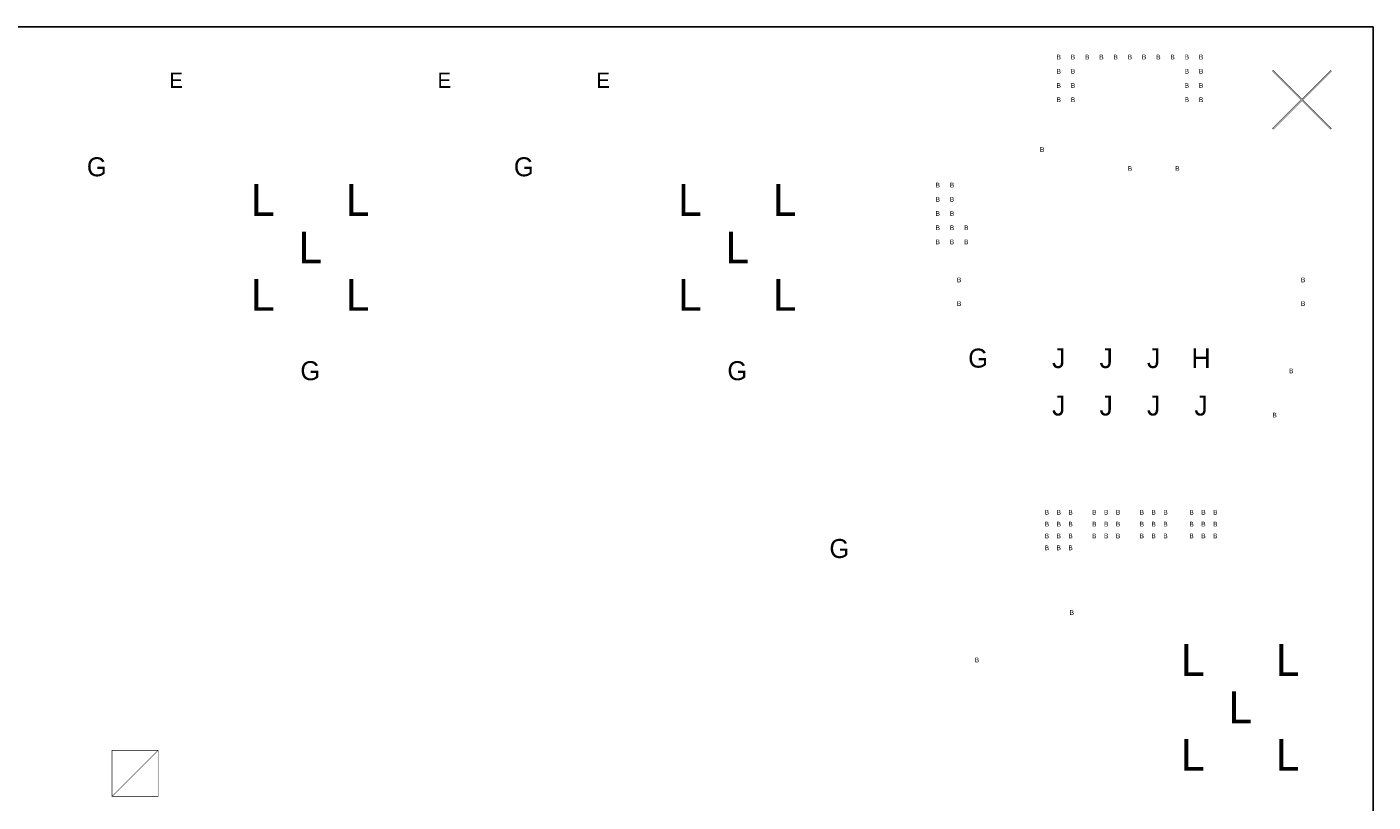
# Model space of a CAD drawing. Extents: x -0.5 to 11.3, y -1.3 to 8.4.
# Tile 9 of 11: x 3.2 to 6, y 3.4 to 5. Entities that reach past the tile are written whole.
import ezdxf
from ezdxf.enums import TextEntityAlignment as Align

# ---------------------------------------------------------------- set-up
doc = ezdxf.new("R2010")
doc.units = 0
doc.header["$MEASUREMENT"] = 0
doc.layers.add('BOARD_OUTLINE', color=10, linetype='CONTINUOUS')
doc.layers.add('DRILL_DRAWING', color=170, linetype='CONTINUOUS')
doc.styles.add('VERIBEST_GERBER_0', font='VBest0.ttf')

msp = doc.modelspace()

# ---------------------------------------------------------------- linework, layer by layer
at = {"layer": 'BOARD_OUTLINE'}
msp.add_lwpolyline([(0, 0), (0, 5), (6, 5), (6, 0)], close=True, dxfattribs=at)
at = {"layer": 'DRILL_DRAWING', "const_width": 0.001}
for points in [[(5.7895, 4.7843), (5.85, 4.8448), (5.9105, 4.7843), (5.912, 4.7858), (5.8515, 4.8463), (5.912, 4.9067), (5.9105, 4.9082), (5.85, 4.8477), (5.7895, 4.9082), (5.788, 4.9067), (5.8485, 4.8463), (5.788, 4.7858)], [(3.3423, 3.3775), (3.3423, 3.4745), (3.4393, 3.4745), (3.4393, 3.3775)]]:
    msp.add_lwpolyline(points, close=True, dxfattribs=at)
msp.add_lwpolyline([(3.3423, 3.3775), (3.4393, 3.4745)], dxfattribs=at)

# ---------------------------------------------------------------- texts
at = {"layer": 'DRILL_DRAWING', "style": 'VERIBEST_GERBER_0'}
for s, height, p in [('B', 0.01, (5.3375, 4.9365)), ('B', 0.01, (5.3675, 4.9365)), ('B', 0.01, (5.3975, 4.9365)), ('B', 0.01, (5.4275, 4.9365)), ('B', 0.01, (5.4575, 4.9365)), ('B', 0.01, (5.4875, 4.9365)), ('B', 0.01, (5.5175, 4.9365)), ('B', 0.01, (5.5475, 4.9365)), ('B', 0.01, (5.5775, 4.9365)), ('B', 0.01, (5.6075, 4.9365)), ('B', 0.01, (5.6375, 4.9365)), ('B', 0.01, (5.3375, 4.9065)), ('B', 0.01, (5.3675, 4.9065)), ('B', 0.01, (5.6075, 4.9065)), ('B', 0.01, (5.6375, 4.9065)), ('E', 0.032, (3.4775, 4.8875)), ('E', 0.032, (4.0425, 4.8875)), ('E', 0.032, (4.3775, 4.8875)), ('B', 0.01, (5.3375, 4.8765)), ('B', 0.01, (5.3675, 4.8765)), ('B', 0.01, (5.6075, 4.8765)), ('B', 0.01, (5.6375, 4.8765)), ('B', 0.01, (5.3375, 4.8465)), ('B', 0.01, (5.3675, 4.8465)), ('B', 0.01, (5.6075, 4.8465)), ('B', 0.01, (5.6375, 4.8465)), ('B', 0.01, (5.3025, 4.7415)), ('G', 0.04, (3.31, 4.705)), ('G', 0.04, (4.21, 4.705)), ('B', 0.01, (5.4875, 4.7015)), ('B', 0.01, (5.5875, 4.7015)), ('L', 0.067, (3.66, 4.635)), ('L', 0.067, (3.86, 4.635)), ('L', 0.067, (4.56, 4.635)), ('L', 0.067, (4.76, 4.635)), ('B', 0.01, (5.0825, 4.6665)), ('B', 0.01, (5.1125, 4.6665)), ('B', 0.01, (5.0825, 4.6365)), ('B', 0.01, (5.1125, 4.6365)), ('B', 0.01, (5.0825, 4.6065)), ('B', 0.01, (5.1125, 4.6065)), ('L', 0.067, (3.76, 4.535)), ('L', 0.067, (4.66, 4.535)), ('B', 0.01, (5.0825, 4.5765)), ('B', 0.01, (5.1125, 4.5765)), ('B', 0.01, (5.1425, 4.5765)), ('B', 0.01, (5.0825, 4.5465)), ('B', 0.01, (5.1125, 4.5465)), ('B', 0.01, (5.1425, 4.5465)), ('L', 0.067, (3.66, 4.435)), ('L', 0.067, (3.86, 4.435)), ('L', 0.067, (4.56, 4.435)), ('L', 0.067, (4.76, 4.435)), ('B', 0.01, (5.1275, 4.4665)), ('B', 0.01, (5.8525, 4.4665)), ('B', 0.01, (5.1275, 4.4165)), ('B', 0.01, (5.8525, 4.4165)), ('G', 0.04, (5.1675, 4.3015)), ('J', 0.042, (5.3375, 4.3015)), ('J', 0.042, (5.4375, 4.3015)), ('J', 0.042, (5.5375, 4.3015)), ('H', 0.042, (5.6375, 4.3015)), ('G', 0.04, (3.76, 4.275)), ('G', 0.04, (4.66, 4.275)), ('B', 0.01, (5.8275, 4.2745)), ('J', 0.042, (5.3375, 4.2015)), ('J', 0.042, (5.4375, 4.2015)), ('J', 0.042, (5.5375, 4.2015)), ('J', 0.042, (5.6375, 4.2015)), ('B', 0.01, (5.7925, 4.1815)), ('B', 0.01, (5.3125, 3.9765)), ('B', 0.01, (5.3375, 3.9765)), ('B', 0.01, (5.3625, 3.9765)), ('B', 0.01, (5.4125, 3.9765)), ('B', 0.01, (5.4375, 3.9765)), ('B', 0.01, (5.4625, 3.9765)), ('B', 0.01, (5.5125, 3.9765)), ('B', 0.01, (5.5375, 3.9765)), ('B', 0.01, (5.5625, 3.9765)), ('B', 0.01, (5.6175, 3.9765)), ('B', 0.01, (5.6425, 3.9765)), ('B', 0.01, (5.6675, 3.9765)), ('B', 0.01, (5.3125, 3.9515)), ('B', 0.01, (5.3375, 3.9515)), ('B', 0.01, (5.3625, 3.9515)), ('B', 0.01, (5.4125, 3.9515)), ('B', 0.01, (5.4375, 3.9515)), ('B', 0.01, (5.4625, 3.9515)), ('B', 0.01, (5.5125, 3.9515)), ('B', 0.01, (5.5375, 3.9515)), ('B', 0.01, (5.5625, 3.9515)), ('B', 0.01, (5.6175, 3.9515)), ('B', 0.01, (5.6425, 3.9515)), ('B', 0.01, (5.6675, 3.9515)), ('G', 0.04, (4.875, 3.9)), ('B', 0.01, (5.3125, 3.9265)), ('B', 0.01, (5.3375, 3.9265)), ('B', 0.01, (5.3625, 3.9265)), ('B', 0.01, (5.4125, 3.9265)), ('B', 0.01, (5.4375, 3.9265)), ('B', 0.01, (5.4625, 3.9265)), ('B', 0.01, (5.5125, 3.9265)), ('B', 0.01, (5.5375, 3.9265)), ('B', 0.01, (5.5625, 3.9265)), ('B', 0.01, (5.6175, 3.9265)), ('B', 0.01, (5.6425, 3.9265)), ('B', 0.01, (5.6675, 3.9265)), ('B', 0.01, (5.3125, 3.9015)), ('B', 0.01, (5.3375, 3.9015)), ('B', 0.01, (5.3625, 3.9015)), ('B', 0.01, (5.365, 3.765)), ('L', 0.067, (5.62, 3.665)), ('L', 0.067, (5.82, 3.665)), ('B', 0.01, (5.165, 3.665)), ('L', 0.067, (5.72, 3.565)), ('L', 0.067, (5.62, 3.465)), ('L', 0.067, (5.82, 3.465))]:
    msp.add_text(s, height=height, dxfattribs=at).set_placement(p, align=Align.MIDDLE_CENTER)

doc.saveas('drawing.dxf')
